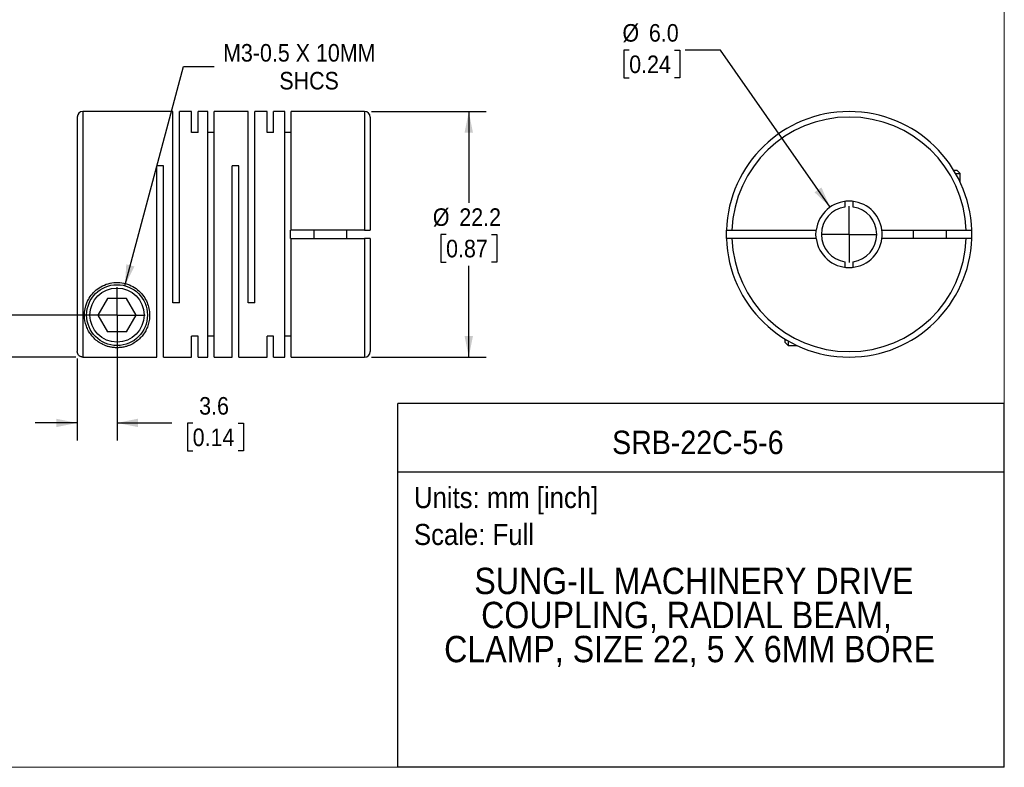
# Model space of a CAD drawing. Header units: millimetres. Extents: x 0 to 140, y 0 to 108.
# Tile 2 of 3: x 51 to 140, y 0 to 68. Entities that reach past the tile are written whole.
import ezdxf
from ezdxf.enums import TextEntityAlignment as Align

# ---------------------------------------------------------------- set-up
doc = ezdxf.new("R2010")
doc.units = ezdxf.units.MM
doc.header["$LTSCALE"] = 0.5
doc.linetypes.add('SLD-Solid', pattern=[0])
doc.layers.add('SLD-0', color=7, linetype='SLD-Solid', lineweight=25)
doc.layers.add('TEXT', color=140, linetype='SLD-Solid', lineweight=25)
doc.styles.add('SLDTEXTSTYLE0', font='GOTHIC.TTF', dxfattribs={"width": 0.913})
doc.dimstyles.new('SLDDIMSTYLE0', dxfattribs={"dimtxt": 1.5875, "dimasz": 1.905, "dimexe": 0, "dimexo": 0.0625, "dimgap": 0.396875, "dimtad": 0, "dimtih": 1, "dimtoh": 1, "dimdec": 1, "dimrnd": 1e-09, "dimzin": 4, "dimdsep": 46, "dimtxsty": 'SLDTEXTSTYLE0', "dimsah": 1, "dimcen": 0, "dimadec": 0, "dimazin": 1, "dimtfac": 1, "dimtdec": 1, "dimtofl": 0, "dimtmove": 0, "dimatfit": 3, "dimfxl": 0, "dimfrac": 2, "dimtolj": 1, "dimtzin": 12, "dimarcsym": 0})
doc.dimstyles.new('SLDDIMSTYLE1', dxfattribs={"dimtxt": 1.5875, "dimasz": 1.905, "dimexe": 0, "dimexo": 0.0625, "dimgap": 0.396875, "dimtad": 0, "dimtih": 1, "dimtoh": 1, "dimdec": 1, "dimrnd": 1e-09, "dimzin": 12, "dimdsep": 46, "dimtxsty": 'SLDTEXTSTYLE0', "dimsah": 1, "dimcen": 0.09, "dimadec": 0, "dimazin": 3, "dimtfac": 1, "dimtdec": 1, "dimtmove": 0, "dimatfit": 0, "dimfxl": 0, "dimfrac": 2, "dimtolj": 1, "dimtzin": 12, "dimarcsym": 0})
doc.dimstyles.new('SLDDIMSTYLE2', dxfattribs={"dimtxt": 1.5875, "dimasz": 1.905, "dimexe": 0, "dimexo": 0.0625, "dimgap": 0.396875, "dimtad": 0, "dimtih": 1, "dimtoh": 1, "dimdec": 1, "dimrnd": 1e-09, "dimzin": 12, "dimdsep": 46, "dimtxsty": 'SLDTEXTSTYLE0', "dimsah": 1, "dimcen": 0.09, "dimadec": 0, "dimazin": 3, "dimtfac": 1, "dimtdec": 1, "dimtofl": 0, "dimtmove": 0, "dimatfit": 3, "dimfxl": 0, "dimfrac": 2, "dimtolj": 1, "dimtzin": 12, "dimarcsym": 0})
doc.dimstyles.new('SLDDIMSTYLE3', dxfattribs={"dimtxt": 1.5875, "dimasz": 1.905, "dimexe": 0, "dimexo": 0.0625, "dimgap": 0.396875, "dimtad": 0, "dimtih": 1, "dimtoh": 1, "dimdec": 1, "dimrnd": 1e-09, "dimzin": 12, "dimdsep": 46, "dimtxsty": 'SLDTEXTSTYLE0', "dimsah": 1, "dimcen": 0, "dimadec": 0, "dimazin": 3, "dimtfac": 1, "dimtdec": 1, "dimtofl": 0, "dimtmove": 0, "dimatfit": 3, "dimfxl": 0, "dimfrac": 2, "dimtolj": 1, "dimtzin": 12, "dimarcsym": 0})

# ---------------------------------------------------------------- blocks, each defined once
blk = doc.blocks.new('Block2')
at = {"color": 7, "linetype": 'SLD-Solid', "lineweight": 18}
for q in [(139.701, 107.951), (0.001, 0.001)]:
    blk.add_line((139.701, 0.001), q, dxfattribs=at)
blk = doc.blocks.new('SW_NOTE_0')
at = {"layer": 'TEXT', "color": 0, "insert": (0, 2.433), "char_height": 1.905, "attachment_point": 1, "style": 'SLDTEXTSTYLE0'}
blk.add_mtext('Scale: Full', dxfattribs=at)
blk = doc.blocks.new('SW_NOTE_0_1')
at = {"layer": 'TEXT', "color": 0, "insert": (0, 2.433), "char_height": 1.905, "attachment_point": 1, "style": 'SLDTEXTSTYLE0'}
blk.add_mtext('Units: mm [inch]', dxfattribs=at)
blk = doc.blocks.new('Block1')
at = {"layer": 'TEXT'}
for p, q in [((139.701, 32.882), (84.822, 32.882)), ((84.822, 0.001), (84.822, 32.882)), ((139.701, 0.001), (139.701, 32.882)), ((84.822, 26.698), (139.701, 26.698)), ((139.701, 0.001), (84.822, 0.001))]:
    blk.add_line(p, q, dxfattribs=at)
at = {"layer": 'TEXT', "color": 140}
for name, p in [('SW_NOTE_0_1', (86.294, 22.902)), ('SW_NOTE_0', (86.294, 19.564))]:
    blk.add_blockref(name, p, dxfattribs=at)
at = {"layer": 'TEXT', "color": 140, "style": 'SLDTEXTSTYLE0', "width": 0.913}
for tag, height, p in [('AUTOATTR0', 2.117, (104.221, 27.676)), ('AUTOATTR1_0', 2.381, (91.756, 14.943)), ('AUTOATTR1_1', 2.381, (92.372, 11.864)), ('AUTOATTR1_2', 2.381, (89.023, 8.785))]:
    blk.add_attdef(tag, text='', height=height, dxfattribs=at).set_placement(p, align=Align.BOTTOM_LEFT)
blk = doc.blocks.new('_D_1')
at = {"layer": 'SLD-0'}
for p, q in [((59.43, 40.24), (59.43, 29.541)), ((55.83, 36.947), (55.83, 29.541)), ((55.83, 31.129), (52.02, 31.129)), ((59.43, 31.129), (64.398, 31.129)), ((66.273, 31.117), (65.79, 31.117)), ((65.79, 31.117), (65.79, 28.596)), ((70.379, 31.117), (70.862, 31.117)), ((70.862, 31.117), (70.862, 28.596)), ((65.79, 28.596), (66.273, 28.596)), ((70.862, 28.596), (70.379, 28.596))]:
    blk.add_line(p, q, dxfattribs=at)
for points in [[(55.83, 31.129), (53.925, 31.51), (53.925, 30.748)], [(59.43, 31.129), (61.335, 30.748), (61.335, 31.51)]]:
    blk.add_solid(points, dxfattribs=at)
at = {"layer": 'SLD-0', "char_height": 1.5875, "attachment_point": 1, "style": 'SLDTEXTSTYLE0'}
for s, insert in [('3.6', (66.86, 33.467)), ('0.14', (66.273, 30.624))]:
    blk.add_mtext(s, dxfattribs=dict(at, insert=insert))
blk = doc.blocks.new('_D_2')
at = {"layer": 'SLD-0'}
for p, q in [((38.021, 45.936), (37.537, 45.936)), ((37.537, 45.936), (37.537, 43.416)), ((42.126, 45.936), (42.61, 45.936)), ((42.61, 45.936), (42.61, 43.416)), ((44.645, 45.948), (47.82, 45.948)), ((47.82, 45.948), (47.82, 40.875)), ((37.537, 43.416), (38.021, 43.416)), ((42.61, 43.416), (42.126, 43.416)), ((58.795, 40.875), (46.233, 40.875)), ((55.695, 37.082), (46.233, 37.082)), ((47.82, 37.082), (47.82, 33.272))]:
    blk.add_line(p, q, dxfattribs=at)
for points in [[(47.82, 40.875), (48.201, 42.78), (47.439, 42.78)], [(47.82, 37.082), (47.439, 35.177), (48.201, 35.177)]]:
    blk.add_solid(points, dxfattribs=at)
at = {"layer": 'SLD-0', "char_height": 1.5875, "attachment_point": 1, "style": 'SLDTEXTSTYLE0'}
for s, insert in [('3.8', (38.607, 48.286)), ('0.15', (38.021, 45.444))]:
    blk.add_mtext(s, dxfattribs=dict(at, insert=insert))
blk = doc.blocks.new('_D_3')
at = {"layer": 'SLD-0'}
for p, q in [((82.465, 59.275), (92.839, 59.275)), ((91.251, 59.275), (91.251, 51.018)), ((89.198, 48.175), (88.715, 48.175)), ((88.715, 48.175), (88.715, 45.655)), ((93.304, 48.175), (93.788, 48.175)), ((93.788, 48.175), (93.788, 45.655)), ((88.715, 45.655), (89.198, 45.655)), ((93.788, 45.655), (93.304, 45.655)), ((91.251, 37.075), (91.251, 45.333)), ((82.465, 37.075), (92.839, 37.075))]:
    blk.add_line(p, q, dxfattribs=at)
for points in [[(91.251, 59.275), (90.87, 57.37), (91.632, 57.37)], [(91.251, 37.075), (91.632, 38.98), (90.87, 38.98)]]:
    blk.add_solid(points, dxfattribs=at)
at = {"layer": 'SLD-0', "char_height": 1.5875, "attachment_point": 1, "style": 'SLDTEXTSTYLE0'}
for s, insert in [('%%c', (88.001, 50.526)), ('22.2', (90.396, 50.526)), ('0.87', (89.198, 47.683))]:
    blk.add_mtext(s, dxfattribs=dict(at, insert=insert))
blk = doc.blocks.new('_D_4')
at = {"layer": 'SLD-0'}
for p, q in [((60.142, 43.532), (65.453, 63.35)), ((65.453, 63.35), (68.231, 63.35))]:
    blk.add_line(p, q, dxfattribs=at)
blk.add_solid([(60.142, 43.532), (61.003, 45.273), (60.267, 45.47)], dxfattribs=at)
at = {"layer": 'SLD-0', "char_height": 1.5875, "attachment_point": 1, "style": 'SLDTEXTSTYLE0'}
for s, insert in [('M3-0.5 X 10MM', (69.024, 65.378)), ('SHCS', (74.113, 62.858))]:
    blk.add_mtext(s, dxfattribs=dict(at, insert=insert))
blk = doc.blocks.new('SW_CENTERMARKSYMBOL_1')
at = {"layer": 'SLD-0', "color": 0}
for q in [(0, 2.54), (-2.54, 0), (0, -2.54), (2.54, 0)]:
    blk.add_line((0, 0), q, dxfattribs=at)
blk = doc.blocks.new('_D_5')
at = {"layer": 'SLD-0'}
for p, q in [((105.764, 64.832), (105.281, 64.832)), ((105.281, 64.832), (105.281, 62.312)), ((109.87, 64.832), (110.354, 64.832)), ((110.354, 64.832), (110.354, 62.312)), ((114.012, 64.832), (110.837, 64.832)), ((123.939, 50.634), (114.012, 64.832)), ((105.281, 62.312), (105.764, 62.312)), ((110.354, 62.312), (109.87, 62.312))]:
    blk.add_line(p, q, dxfattribs=at)
blk.add_solid([(123.939, 50.634), (123.16, 52.414), (122.535, 51.977)], dxfattribs=at)
at = {"layer": 'SLD-0', "char_height": 1.5875, "attachment_point": 1, "style": 'SLDTEXTSTYLE0'}
for s, insert in [('%%c', (105.154, 67.182)), ('6.0', (107.548, 67.182)), ('0.24', (105.764, 64.34))]:
    blk.add_mtext(s, dxfattribs=dict(at, insert=insert))
blk = doc.blocks.new('SW_CENTERMARKSYMBOL_2')
at = {"layer": 'SLD-0', "color": 0}
for q in [(0, 2.54), (-2.54, 0), (0, -2.54), (2.54, 0)]:
    blk.add_line((0, 0), q, dxfattribs=at)

msp = doc.modelspace()

# ---------------------------------------------------------------- linework, layer by layer
for p, q in [((64.48, 59.275), (56.33, 59.275)), ((56.33, 59.275), (56.33, 37.082)), ((64.48, 41.975), (64.48, 59.275)), ((66.18, 59.275), (65.07, 59.275)), ((65.07, 41.975), (65.07, 59.275)), ((66.18, 57.382), (66.18, 59.275)), ((67.63, 59.275), (66.77, 59.275)), ((66.77, 57.382), (66.77, 59.275)), ((67.63, 37.075), (67.63, 59.275)), ((71.3, 59.275), (68.22, 59.275)), ((68.22, 37.075), (68.22, 59.275)), ((71.3, 41.975), (71.3, 59.275)), ((73, 59.275), (71.89, 59.275)), ((71.89, 41.975), (71.89, 59.275)), ((73, 57.382), (73, 59.275)), ((74.6, 59.275), (73.59, 59.275)), ((73.59, 57.382), (73.59, 59.275)), ((74.6, 37.075), (74.6, 59.275)), ((81.83, 59.275), (75.19, 59.275)), ((75.19, 48.55), (75.19, 59.275)), ((81.83, 59.275), (81.83, 48.55)), ((55.83, 58.775), (55.83, 37.582)), ((82.33, 58.775), (82.33, 48.55)), ((66.77, 57.382), (66.18, 57.382)), ((68.22, 57.382), (67.63, 57.382)), ((73.59, 57.382), (73, 57.382)), ((75.19, 57.382), (74.6, 57.382)), ((63.62, 54.375), (63.03, 54.375)), ((63.03, 37.082), (63.03, 54.375)), ((63.62, 37.075), (63.62, 54.375)), ((70.44, 54.375), (69.85, 54.375)), ((69.85, 37.075), (69.85, 54.375)), ((70.44, 37.075), (70.44, 54.375)), ((135.122, 53.975), (135.408, 53.975)), ((135.3, 53.675), (135.708, 53.675)), ((135.708, 53.675), (135.408, 53.975)), ((135.708, 52.888), (135.708, 53.675)), ((125.283, 51.152), (125.283, 50.647)), ((126.033, 50.647), (126.033, 51.152)), ((75.13, 47.8), (75.13, 48.55)), ((75.19, 48.55), (75.13, 48.55)), ((81.83, 48.55), (75.19, 48.55)), ((77.23, 48.55), (77.23, 47.8)), ((80.23, 47.8), (80.23, 48.55)), ((115.065, 48.55), (122.682, 48.55)), ((128.634, 48.55), (136.251, 48.55)), ((131.458, 48.55), (131.458, 47.8)), ((134.458, 47.8), (134.458, 48.55)), ((75.13, 47.8), (75.19, 47.8)), ((75.19, 37.075), (75.19, 47.8)), ((75.19, 47.8), (81.83, 47.8)), ((81.83, 47.8), (81.83, 37.075)), ((82.33, 47.8), (82.33, 37.575)), ((122.682, 47.8), (115.065, 47.8)), ((136.251, 47.8), (128.634, 47.8)), ((125.283, 45.704), (125.283, 45.199)), ((126.033, 45.199), (126.033, 45.704)), ((58.564, 42.375), (57.698, 40.875)), ((60.296, 42.375), (58.564, 42.375)), ((61.163, 40.875), (60.296, 42.375)), ((65.07, 41.975), (64.48, 41.975)), ((71.89, 41.975), (71.3, 41.975)), ((57.698, 40.875), (58.564, 39.375)), ((60.296, 39.375), (61.163, 40.875)), ((60.296, 39.375), (58.564, 39.375)), ((66.77, 38.968), (66.18, 38.968)), ((66.18, 37.075), (66.18, 38.968)), ((66.77, 37.075), (66.77, 38.968)), ((68.22, 38.968), (67.63, 38.968)), ((73.59, 38.968), (73, 38.968)), ((73, 37.075), (73, 38.968)), ((73.59, 37.075), (73.59, 38.968)), ((75.19, 38.968), (74.6, 38.968)), ((119.858, 38.711), (119.858, 38.425)), ((119.858, 38.425), (120.158, 38.125)), ((120.158, 38.534), (120.158, 38.125)), ((120.158, 38.125), (120.946, 38.125)), ((56.33, 37.082), (63.03, 37.082)), ((63.62, 37.075), (66.18, 37.075)), ((66.77, 37.075), (67.63, 37.075)), ((68.22, 37.075), (69.85, 37.075)), ((70.44, 37.075), (73, 37.075)), ((73.59, 37.075), (74.6, 37.075)), ((75.19, 37.075), (81.83, 37.075))]:
    msp.add_line(p, q)
at = {"flags": 128}
for points in [[(114.564, 47.8), (114.558, 48.175), (114.564, 48.55)], [(122.658, 48.175), (122.672, 48.469), (122.682, 48.55)], [(122.682, 47.8), (122.672, 47.881), (122.658, 48.175)]]:
    msp.add_lwpolyline(points, dxfattribs=at)
for radius in [2.75, 2.45]:
    msp.add_circle((59.43, 40.875), radius)
for centre, radius, start, end in [((56.33, 58.775), 0.5, 90, 180), ((81.83, 58.775), 0.5, 0, 90), ((125.658, 48.175), 11.1, 1.93604, 178.06396), ((125.658, 48.175), 10.6, 2.0274, 177.9726), ((125.658, 48.175), 3, 7.18076, 172.81924), ((125.658, 48.175), 2.5, 98.62693, 261.37307), ((125.658, 48.175), 2.5, 278.62693, 81.37307), ((125.658, 48.175), 3, 352.81924, 7.18076), ((125.658, 48.175), 11.1, 358.06396, 1.93604), ((125.658, 48.175), 11.1, 181.93604, 358.06396), ((125.658, 48.175), 10.6, 182.0274, 357.9726), ((125.658, 48.175), 3, 187.18076, 352.81924), ((81.83, 37.575), 0.5, 270, 0)]:
    msp.add_arc(centre, radius, start, end)
for points, knots in [([(81.83, 48.55), (81.854, 48.55), (81.902, 48.55), (81.976, 48.55), (82.049, 48.551), (82.121, 48.551), (82.188, 48.551), (82.247, 48.551), (82.293, 48.551), (82.324, 48.55), (82.328, 48.55), (82.33, 48.55)], [0, 0, 0, 0, 0.089811, 0.184947, 0.285408, 0.391195, 0.502308, 0.618746, 0.740509, 0.867594, 1, 1, 1, 1]), ([(114.564, 48.55), (114.565, 48.55), (114.567, 48.55), (114.584, 48.55), (114.612, 48.551), (114.655, 48.551), (114.711, 48.551), (114.782, 48.551), (114.866, 48.551), (114.962, 48.55), (115.03, 48.55), (115.065, 48.55)], [0, 0, 0, 0, 0.089811, 0.184947, 0.285408, 0.391195, 0.502308, 0.618746, 0.740509, 0.867594, 1, 1, 1, 1]), ([(136.251, 48.55), (136.276, 48.55), (136.323, 48.55), (136.392, 48.55), (136.457, 48.551), (136.515, 48.551), (136.568, 48.551), (136.614, 48.551), (136.653, 48.551), (136.685, 48.551), (136.711, 48.551), (136.73, 48.55), (136.743, 48.55), (136.75, 48.55), (136.751, 48.55), (136.752, 48.55)], [0, 0, 0, 0, 0.092256, 0.181957, 0.269103, 0.353692, 0.435726, 0.515204, 0.592126, 0.666492, 0.738303, 0.807558, 0.874259, 0.938406, 1, 1, 1, 1]), ([(82.33, 47.8), (82.329, 47.8), (82.327, 47.8), (82.312, 47.8), (82.288, 47.8), (82.257, 47.8), (82.219, 47.8), (82.177, 47.8), (82.131, 47.8), (82.082, 47.8), (82.031, 47.8), (81.98, 47.8), (81.929, 47.8), (81.88, 47.8), (81.847, 47.8), (81.83, 47.8)], [0, 0, 0, 0, 0.0922563, 0.1819573, 0.2691027, 0.3536923, 0.435726, 0.5152038, 0.5921258, 0.666492, 0.7383028, 0.8075584, 0.8742594, 0.9384064, 1, 1, 1, 1]), ([(115.065, 47.8), (115.04, 47.8), (114.993, 47.8), (114.924, 47.8), (114.859, 47.8), (114.801, 47.8), (114.748, 47.8), (114.702, 47.8), (114.663, 47.8), (114.631, 47.8), (114.605, 47.8), (114.586, 47.8), (114.573, 47.8), (114.566, 47.8), (114.565, 47.8), (114.564, 47.8)], [0, 0, 0, 0, 0.0922563, 0.1819573, 0.2691027, 0.3536923, 0.435726, 0.5152038, 0.5921258, 0.666492, 0.7383028, 0.8075584, 0.8742594, 0.9384064, 1, 1, 1, 1]), ([(136.752, 47.8), (136.751, 47.8), (136.749, 47.8), (136.732, 47.8), (136.704, 47.8), (136.661, 47.8), (136.605, 47.8), (136.534, 47.8), (136.45, 47.8), (136.354, 47.8), (136.286, 47.8), (136.251, 47.8)], [0, 0, 0, 0, 0.089811, 0.184947, 0.285408, 0.391195, 0.502308, 0.618746, 0.740509, 0.867594, 1, 1, 1, 1]), ([(56.48, 40.875), (56.48, 40.516), (56.577, 40.012), (56.844, 39.43), (57.106, 39.039), (57.426, 38.693), (57.809, 38.394), (58.196, 38.184), (58.555, 38.053), (58.861, 37.975), (59.192, 37.928), (59.547, 37.921), (59.893, 37.955), (60.202, 38.022), (60.487, 38.116), (60.821, 38.263), (61.185, 38.487), (61.545, 38.8), (61.846, 39.16), (62.088, 39.565), (62.326, 40.165), (62.421, 40.862), (62.308, 41.605), (62.103, 42.172), (61.771, 42.71), (61.303, 43.188), (60.718, 43.56), (60.044, 43.791), (59.325, 43.853), (58.613, 43.74), (57.959, 43.464), (57.405, 43.055), (56.975, 42.552), (56.581, 41.812), (56.481, 41.235), (56.48, 40.875)], [0, 0, 0, 0, 0.062421, 0.093667, 0.124728, 0.155887, 0.18726, 0.218624, 0.235445, 0.249978, 0.266175, 0.281307, 0.296121, 0.312754, 0.327299, 0.34413, 0.375321, 0.406604, 0.437619, 0.468668, 0.499965, 0.56217, 0.594391, 0.624679, 0.656205, 0.687123, 0.718125, 0.749557, 0.7809, 0.812177, 0.843651, 0.874768, 0.905687, 0.937443, 1, 1, 1, 1]), ([(56.33, 37.082), (56.309, 37.082), (56.266, 37.084), (56.201, 37.098), (56.129, 37.122), (56.051, 37.164), (55.975, 37.226), (55.912, 37.302), (55.867, 37.389), (55.836, 37.484), (55.832, 37.549), (55.83, 37.582)], [0, 0, 0, 0, 0.082203, 0.165284, 0.250672, 0.375269, 0.500649, 0.622952, 0.74999, 0.875169, 1, 1, 1, 1])]:
    msp.add_open_spline(points, degree=3, knots=knots)

# ---------------------------------------------------------------- block references
at = {"color": 7, "linetype": 'Continuous'}
msp.add_blockref('Block2', (0, 0), dxfattribs=at)
msp.add_blockref('Block1', (0, 0), dxfattribs=at).add_auto_attribs({'AUTOATTR0': 'SRB-22C-5-6', 'AUTOATTR1_0': 'SUNG-IL MACHINERY DRIVE ', 'AUTOATTR1_1': 'COUPLING, RADIAL BEAM, ', 'AUTOATTR1_2': 'CLAMP, SIZE 22, 5 X 6MM BORE'})
at = {"layer": 'SLD-0'}
for name, p in [('SW_CENTERMARKSYMBOL_2', (125.658, 48.175)), ('SW_CENTERMARKSYMBOL_1', (59.43, 40.875))]:
    msp.add_blockref(name, p, dxfattribs=at)

# ---------------------------------------------------------------- dimensions: what is measured, and where the dimension line sits
dim = msp.add_diameter_dim_2p(p1=(127.377, 45.717), p2=(123.939, 50.634), dimstyle='SLDDIMSTYLE0', dxfattribs=at)
dim.commit()
dim.dimension.update_dxf_attribs({"geometry": '_D_5', "text_midpoint": (107.817, 64.832), "dimtype": 163})
dim = msp.add_diameter_dim_2p(p1=(58.719, 38.219), p2=(60.142, 43.532), text='M3-0.5 X 10MM\\PSHCS', dimstyle='SLDDIMSTYLE3', override={"dimpost": '<>'}, dxfattribs=at)
dim.commit()
dim.dimension.update_dxf_attribs({"geometry": '_D_4', "text_midpoint": (76.75, 63.35), "dimtype": 163})
dim = msp.add_linear_dim(base=(91.251, 37.075), p1=(81.83, 59.275), p2=(81.83, 37.075), angle=90, text='%%c<>', dimstyle='SLDDIMSTYLE2', dxfattribs=at)
dim.commit()
dim.dimension.update_dxf_attribs({"geometry": '_D_3', "text_midpoint": (91.251, 48.175), "dimtype": 160})
dim = msp.add_linear_dim(base=(47.82, 40.875), p1=(56.33, 37.082), p2=(59.43, 40.875), angle=90, dimstyle='SLDDIMSTYLE1', dxfattribs=at)
dim.commit()
dim.dimension.update_dxf_attribs({"geometry": '_D_2', "text_midpoint": (47.82, 45.948), "dimtype": 160})
dim = msp.add_linear_dim(base=(55.83, 31.129), p1=(59.43, 40.875), p2=(55.83, 37.582), dimstyle='SLDDIMSTYLE1', dxfattribs=at)
dim.commit()
dim.dimension.update_dxf_attribs({"geometry": '_D_1', "text_midpoint": (68.326, 31.129), "dimtype": 160})

doc.saveas('drawing.dxf')
